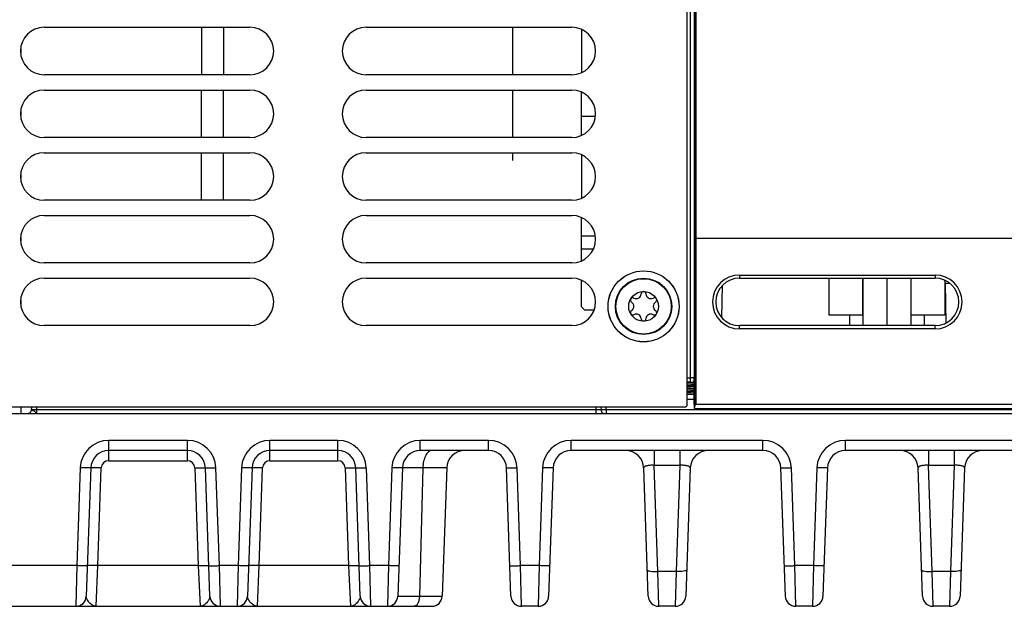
# Model space of a CAD drawing. Header units: inches. Extents: x 0 to 34, y 0 to 22.
# Tile 65 of 103: x 13.9 to 17.5, y 8.3 to 10.5. Entities that reach past the tile are written whole.
import ezdxf

# ---------------------------------------------------------------- set-up
doc = ezdxf.new("R2010")
doc.units = ezdxf.units.IN
doc.header["$LTSCALE"] = 1.87
doc.header["$MEASUREMENT"] = 0
doc.layers.get('0').update_dxf_attribs({"linetype": 'CONTINUOUS'})
for name, color, linetype in [('02___PRT_ALL_AXES', 7, 'CONTINUOUS'), ('BLUE_GOO', 7, 'CONTINUOUS'), ('COSMETIC', 7, 'CONTINUOUS'), ('DIMENSIONS', 7, 'CONTINUOUS'), ('NONECAD', 7, 'CONTINUOUS')]:
    doc.layers.add(name, color=color, linetype=linetype)
doc.styles.get("Standard").update_dxf_attribs({"font": 'txt', "width": 0.8})
doc.dimstyles.new('DIMSTYLE_1', dxfattribs={"dimtxt": 0.125, "dimasz": 0.18, "dimexe": 0.125, "dimexo": 0.0625, "dimgap": 0.0625, "dimtad": 0, "dimtih": 1, "dimtoh": 1, "dimzin": 4, "dimdsep": 46, "dimtxsty": 'STANDARD', "dimblk": '_FILLED', "dimblk1": '_FILLED', "dimblk2": '_FILLED', "dimcen": 0.09, "dimadec": 0, "dimazin": 0, "dimtp": 0.01, "dimtm": 0.01, "dimtfac": 1, "dimtofl": 0, "dimtmove": 0, "dimatfit": 3, "dimldrblk": '_FILLED', "dimfxl": 1, "dimtolj": 1, "dimtzin": 4, "dimarcsym": 0})

# ---------------------------------------------------------------- blocks, each defined once
blk = doc.blocks.new('_FILLED')
at = {"color": 0, "linetype": 'BYBLOCK'}
blk.add_solid([(0, 0), (-1, 0.174), (-1, -0.174)], dxfattribs=at)
blk = doc.blocks.new('*D5')
at = {"layer": 'DIMENSIONS', "color": 2, "linetype": 'CONTINUOUS'}
for p, q in [((15.7295, 13.0406), (22.6206, 13.0406)), ((22.4956, 13.0406), (22.4956, 10.7789)), ((22.4956, 8.2671), (22.4956, 10.5289)), ((20.9262, 8.2671), (22.6206, 8.2671))]:
    blk.add_line(p, q, dxfattribs=at)
at = {"layer": 'DIMENSIONS', "color": 2, "linetype": 'CONTINUOUS', "xscale": 0.18, "yscale": 0.18, "zscale": 0.18}
for p, rotation in [((22.4956, 13.0406), 90), ((22.4956, 8.2671), 270)]:
    blk.add_blockref('_FILLED', p, dxfattribs=dict(at, rotation=rotation))
at = {"layer": 'DIMENSIONS', "color": 2, "linetype": 'CONTINUOUS', "insert": (22.4956, 10.7164), "char_height": 0.125, "width": 1.225, "attachment_point": 2, "line_spacing_factor": 0.9}
blk.add_mtext('4.77{\\Ftxt.shx;\\W1.000000;\\H0.125000; }[121.2]', dxfattribs=at)

msp = doc.modelspace()

# ---------------------------------------------------------------- linework, layer by layer
at = {"color": 7, "linetype": 'CONTINUOUS'}
for p, q in [((16.3468, 9.0208), (16.3468, 12.4738)), ((16.3735, 12.3918), (16.3737, 9.6402)), ((16.3785, 12.3918), (16.3787, 9.6401)), ((16.3576, 11.6434), (16.3576, 9.1045)), ((16.3726, 11.6434), (16.3726, 9.1205)), ((16.3737, 9.6402), (16.3735, 9.0097)), ((16.3787, 9.6401), (16.3737, 9.6402)), ((16.3787, 9.6401), (16.3785, 9.0207)), ((20.8956, 9.6401), (16.3787, 9.6401)), ((16.5416, 9.5039), (17.2716, 9.5039)), ((16.5416, 9.5039), (16.5416, 9.4921)), ((16.5416, 9.4921), (17.2716, 9.4921)), ((16.8756, 9.4921), (16.8756, 9.3541)), ((17.0008, 9.4921), (17.0008, 9.3541)), ((17.0016, 9.4921), (17.0016, 9.3149)), ((17.0916, 9.4921), (17.0916, 9.3149)), ((17.1816, 9.4921), (17.1816, 9.3149)), ((17.2716, 9.5039), (17.2716, 9.4921)), ((17.3076, 9.4843), (17.3076, 9.3541)), ((17.3275, 9.4721), (17.3092, 9.4721)), ((17.3092, 9.4721), (17.3117, 9.3246)), ((17.0016, 9.3541), (16.8756, 9.3541)), ((16.9521, 9.3541), (16.9521, 9.3149)), ((17.3076, 9.3541), (17.1816, 9.3541)), ((17.2311, 9.3541), (17.2311, 9.3149)), ((17.2716, 9.3149), (16.5416, 9.3149)), ((16.5416, 9.3027), (16.5416, 9.3149)), ((17.2716, 9.3027), (16.5416, 9.3027)), ((17.2716, 9.3027), (17.2716, 9.3149)), ((16.3468, 9.1195), (16.3576, 9.1195)), ((16.3576, 9.1045), (16.3468, 9.1045)), ((16.3468, 9.1042), (16.3719, 9.1042)), ((16.3723, 9.0999), (16.3468, 9.0984)), ((16.3468, 9.0943), (16.3723, 9.0959)), ((16.3724, 9.0803), (16.3468, 9.0787)), ((16.3468, 9.0747), (16.3724, 9.0762)), ((16.3722, 9.1046), (16.3719, 9.1042)), ((16.3719, 9.1046), (16.3722, 9.1046)), ((16.3719, 9.1042), (16.372, 9.104)), ((16.372, 9.104), (16.3722, 9.0894)), ((16.3722, 9.0207), (16.3722, 9.0894)), ((16.3468, 9.0593), (16.3722, 9.0593)), ((16.3468, 9.0399), (16.3722, 9.0399)), ((16.3724, 9.0606), (16.3507, 9.0593)), ((16.3368, 9.0108), (13.5268, 9.0108)), ((13.8994, 9.0108), (13.8992, 8.9995)), ((13.9189, 9.0009), (13.9183, 8.9864)), ((13.9191, 9.0108), (13.9189, 9.0009)), ((16.0054, 9.0009), (13.9189, 9.0009)), ((16.0052, 9.0108), (16.0054, 9.0009)), ((16.0054, 9.0009), (16.0054, 8.9864)), ((16.0249, 9.0108), (16.0251, 9.0009)), ((16.0448, 9.0009), (16.0446, 9.0108)), ((20.849, 9.0009), (16.0448, 9.0009)), ((16.0448, 9.0009), (16.0448, 8.9864)), ((16.3725, 9.006), (20.9698, 9.006)), ((20.8848, 9.0207), (16.3785, 9.0207)), ((13.5125, 8.9864), (20.9854, 8.9864)), ((13.8992, 8.9995), (13.8994, 8.9998)), ((13.8994, 8.9998), (13.8995, 8.9998)), ((14.188, 8.8106), (14.188, 8.8866)), ((14.4821, 8.8866), (14.188, 8.8866)), ((14.4821, 8.8106), (14.4821, 8.8866)), ((14.7898, 8.8106), (14.7898, 8.8866)), ((15.0431, 8.8866), (14.7898, 8.8866)), ((15.0431, 8.8106), (15.0431, 8.8866)), ((15.6055, 8.8866), (15.3508, 8.8866)), ((15.3508, 8.8486), (15.3508, 8.8866)), ((15.6055, 8.8486), (15.6055, 8.8866)), ((16.6292, 8.8866), (15.9132, 8.8866)), ((15.9132, 8.8486), (15.9132, 8.8866)), ((16.6292, 8.8486), (16.6292, 8.8866)), ((17.6528, 8.8866), (16.9368, 8.8866)), ((16.9368, 8.8486), (16.9368, 8.8866)), ((14.4821, 8.8486), (14.188, 8.8486)), ((15.0431, 8.8486), (14.7898, 8.8486)), ((15.6055, 8.8486), (15.3508, 8.8486)), ((16.6292, 8.8486), (15.9132, 8.8486)), ((16.2231, 8.8486), (16.2231, 8.7933)), ((16.3193, 8.8486), (16.3193, 8.7933)), ((17.6528, 8.8486), (16.9368, 8.8486)), ((17.2467, 8.8486), (17.2467, 8.7933)), ((17.3429, 8.8486), (17.3429, 8.7933)), ((14.0817, 8.784), (14.069, 8.4191)), ((14.1211, 8.784), (14.1043, 8.3051)), ((14.1477, 8.4191), (14.1604, 8.784)), ((14.188, 8.8106), (14.4821, 8.8106)), ((14.5096, 8.784), (14.5224, 8.4191)), ((14.5657, 8.3051), (14.549, 8.784)), ((14.6011, 8.4191), (14.5883, 8.784)), ((14.6835, 8.784), (14.6708, 8.4191)), ((14.7229, 8.784), (14.7062, 8.3051)), ((14.7495, 8.4191), (14.7622, 8.784)), ((14.7898, 8.8106), (15.0431, 8.8106)), ((15.0707, 8.784), (15.0834, 8.4191)), ((15.1267, 8.3051), (15.11, 8.784)), ((15.1621, 8.4191), (15.1494, 8.784)), ((15.2446, 8.784), (15.2318, 8.4191)), ((15.2839, 8.784), (15.2672, 8.3051)), ((15.3603, 8.784), (15.3475, 8.3051)), ((15.4493, 8.784), (15.3603, 8.784)), ((15.4493, 8.784), (15.4325, 8.3051)), ((15.6891, 8.3051), (15.6724, 8.784)), ((15.7245, 8.4191), (15.7118, 8.784)), ((15.807, 8.784), (15.7942, 8.4191)), ((15.8463, 8.784), (15.8296, 8.3051)), ((16.201, 8.3051), (16.1842, 8.784)), ((16.3193, 8.7933), (16.2231, 8.7933)), ((16.2369, 8.3973), (16.2231, 8.7933)), ((16.3193, 8.7933), (16.3055, 8.3973)), ((16.3581, 8.784), (16.3414, 8.3051)), ((16.7128, 8.3051), (16.696, 8.784)), ((16.7481, 8.4191), (16.7354, 8.784)), ((16.8306, 8.784), (16.8179, 8.4191)), ((16.8699, 8.784), (16.8532, 8.3051)), ((17.2246, 8.3051), (17.2079, 8.784)), ((17.3429, 8.7933), (17.2467, 8.7933)), ((17.2605, 8.3973), (17.2467, 8.7933)), ((17.3429, 8.7933), (17.3291, 8.3973)), ((17.3818, 8.784), (17.365, 8.3051)), ((14.069, 8.4191), (13.5125, 8.4191)), ((14.069, 8.4191), (14.065, 8.2671)), ((14.141, 8.2671), (14.1477, 8.4191)), ((14.5224, 8.4191), (14.1477, 8.4191)), ((14.5224, 8.4191), (14.529, 8.2671)), ((14.6708, 8.4191), (14.6011, 8.4191)), ((14.6051, 8.2671), (14.6011, 8.4191)), ((14.6708, 8.4191), (14.6668, 8.2671)), ((14.7429, 8.2671), (14.7495, 8.4191)), ((15.0834, 8.4191), (14.7495, 8.4191)), ((15.0834, 8.4191), (15.0857, 8.3656)), ((15.2318, 8.4191), (15.1621, 8.4191)), ((15.1661, 8.2671), (15.1621, 8.4191)), ((15.2318, 8.4191), (15.2278, 8.2671)), ((15.7942, 8.4191), (15.7245, 8.4191)), ((15.7285, 8.2671), (15.7245, 8.4191)), ((15.7942, 8.4191), (15.7903, 8.2671)), ((16.8179, 8.4191), (16.7481, 8.4191)), ((16.7521, 8.2671), (16.7481, 8.4191)), ((16.8179, 8.4191), (16.8139, 8.2671)), ((16.3055, 8.3973), (16.2369, 8.3973)), ((16.2403, 8.2671), (16.2369, 8.3973)), ((16.3055, 8.3973), (16.3021, 8.2671)), ((17.3291, 8.3973), (17.2605, 8.3973)), ((17.2639, 8.2671), (17.2605, 8.3973)), ((17.3291, 8.3973), (17.3257, 8.2671)), ((15.0857, 8.3656), (15.09, 8.2671)), ((15.3475, 8.3051), (15.4325, 8.3051)), ((13.5125, 8.2671), (15.3932, 8.2671)), ((15.7903, 8.2671), (15.7285, 8.2671)), ((16.3021, 8.2671), (16.2403, 8.2671)), ((16.8139, 8.2671), (16.7521, 8.2671)), ((17.3257, 8.2671), (17.2639, 8.2671))]:
    msp.add_line(p, q, dxfattribs=at)
for points in [[(13.8979, 8.9939), (13.8946, 8.9896), (13.8904, 8.9872), (13.886, 8.9864)], [(13.8992, 8.9995), (13.8992, 8.9986), (13.8979, 8.9939)]]:
    msp.add_lwpolyline(points, dxfattribs=at)
for centre, radius in [((16.1838, 9.3868), 0.1325), ((16.1838, 9.3869), 0.1053), ((16.1838, 9.3869), 0.1033), ((16.1838, 9.3869), 0.0555)]:
    msp.add_circle(centre, radius, dxfattribs=at)
for centre, radius, start, end in [((16.5416, 9.4033), 0.1006, 90.0003, 269.9997), ((16.5416, 9.4035), 0.0886, 90, 270), ((17.2716, 9.4033), 0.1006, 270.0003, 89.9997), ((17.2716, 9.4035), 0.0886, 270, 90), ((17.2501, 9.4711), 0.0591, 1, 12.6748), ((16.1838, 9.4332), 0.00906, 1.6303, 178.3697), ((16.1437, 9.4101), 0.00906, 61.6303, 238.3697), ((16.1566, 9.434), 0.0181, 241.6303, 358.3697), ((16.2109, 9.434), 0.0181, 181.6303, 298.3697), ((16.2238, 9.4101), 0.00906, 301.6303, 118.3697), ((16.1437, 9.3638), 0.00906, 121.6303, 298.3697), ((16.1295, 9.3869), 0.0181, 301.6303, 58.3697), ((16.2238, 9.3638), 0.00906, 241.6303, 58.3697), ((16.2381, 9.3869), 0.0181, 121.6303, 238.3697), ((16.1566, 9.3399), 0.0181, 1.6303, 118.3697), ((16.1838, 9.3407), 0.00906, 181.6303, 358.3697), ((16.2109, 9.3399), 0.0181, 61.6303, 178.3697), ((16.3577, 9.8957), 0.7912, 269.9898, 271.0275), ((16.0398, 9.0012), 0.0148, 181.0001, 240.3359), ((16.3368, 9.0208), 0.01, 270, 360), ((13.886, 8.9998), 0.0134, 295.4915, 299.7343), ((13.886, 8.9998), 0.0133, 299.7489, 304.1983), ((13.8858, 9.0001), 0.0137, 304.2694, 321.1515), ((13.8858, 9), 0.0136, 321.1786, 332.2885), ((13.8859, 9.0002), 0.0136, 353.354, 358.4871), ((14.188, 8.7803), 0.1063, 90.0019, 177.998), ((14.4821, 8.7803), 0.1063, 2.002, 89.998), ((14.7898, 8.7803), 0.1063, 90.0019, 177.998), ((15.0431, 8.7803), 0.1063, 2.0021, 89.998), ((15.3508, 8.7803), 0.1063, 90.002, 177.998), ((15.6055, 8.7803), 0.1063, 2.002, 89.998), ((15.9132, 8.7803), 0.1063, 90.002, 177.998), ((16.6292, 8.7803), 0.1063, 2.002, 89.998), ((16.9368, 8.7803), 0.1063, 90.002, 177.998), ((14.188, 8.7817), 0.0669, 90.0087, 177.99), ((14.4821, 8.7817), 0.0669, 2, 89.9899), ((14.7898, 8.7817), 0.0669, 90.0087, 177.99), ((15.0431, 8.7817), 0.0669, 2, 89.9826), ((15.3508, 8.7817), 0.0669, 90.0103, 178), ((15.5162, 8.7817), 0.0669, 90, 178), ((15.6055, 8.7817), 0.0669, 2, 89.9899), ((15.9132, 8.7817), 0.0669, 90.0103, 178), ((16.1173, 8.7817), 0.0669, 2, 90), ((16.425, 8.7817), 0.0669, 90, 178), ((16.6292, 8.7817), 0.0669, 2, 89.9899), ((16.9368, 8.7817), 0.0669, 90.0103, 178), ((17.141, 8.7817), 0.0669, 2, 90), ((17.4486, 8.7817), 0.0669, 90, 178), ((14.188, 8.7831), 0.0276, 90.0116, 177.9884), ((14.4821, 8.7831), 0.0276, 2.0116, 89.9884), ((14.7898, 8.7831), 0.0276, 90.0116, 177.9884), ((15.0431, 8.7831), 0.0276, 2.0116, 89.9884), ((14.065, 8.3065), 0.0394, 269.9994, 358.0001), ((14.6051, 8.3065), 0.0394, 181.9999, 270.0001), ((14.6668, 8.3065), 0.0394, 269.9994, 358.0001), ((15.1661, 8.3065), 0.0394, 181.9999, 270.0001), ((15.2278, 8.3065), 0.0394, 269.9943, 357.9998), ((15.3932, 8.3065), 0.0394, 270, 358), ((15.7285, 8.3065), 0.0394, 182.0034, 270.0001), ((15.7903, 8.3065), 0.0394, 269.9999, 357.9966), ((16.2403, 8.3065), 0.0394, 182, 270), ((16.3021, 8.3065), 0.0394, 269.9999, 357.9958), ((16.7521, 8.3065), 0.0394, 182.0034, 270.0001), ((16.8139, 8.3065), 0.0394, 269.9999, 357.9966), ((17.2639, 8.3065), 0.0394, 182, 270), ((17.3257, 8.3065), 0.0394, 269.9999, 357.9958)]:
    msp.add_arc(centre, radius, start, end, dxfattribs=at)
for centre, start_param, end_param in [((16.3725, 9.021), -4.694936, -3.141593), ((16.3733, 9.021), -3.141593, -2.421487)]:
    msp.add_ellipse(centre, major_axis=(0, 0.015), ratio=0.017455, start_param=start_param, end_param=end_param, dxfattribs=at)
for points, knots in [([(16.3726, 9.1205), (16.3726, 9.1205), (16.3725, 9.1204), (16.3721, 9.1202), (16.3712, 9.1201), (16.3698, 9.1199), (16.368, 9.1198), (16.3658, 9.1196), (16.3622, 9.1195), (16.3595, 9.1195), (16.3576, 9.1195)], [0, 0, 0, 0, 0.00923, 0.026193, 0.085949, 0.179329, 0.303228, 0.45317, 0.623612, 1, 1, 1, 1]), ([(16.3722, 9.1046), (16.3722, 9.1047), (16.3722, 9.1048), (16.3722, 9.1052), (16.3723, 9.1057), (16.3723, 9.1066), (16.3724, 9.1081), (16.3724, 9.1101), (16.3725, 9.1124), (16.3725, 9.116), (16.3726, 9.1187), (16.3726, 9.1205)], [0, 0, 0, 0, 0.01018, 0.031169, 0.062223, 0.102468, 0.206943, 0.337485, 0.487528, 0.651234, 1, 1, 1, 1]), ([(16.3722, 9.0908), (16.3684, 9.0904), (16.36, 9.0897), (16.3515, 9.0891), (16.3468, 9.0888)], [0, 0, 0, 0, 0.447639, 1, 1, 1, 1]), ([(16.3724, 9.0865), (16.3686, 9.0862), (16.3601, 9.0855), (16.3515, 9.0849), (16.3468, 9.0846)], [0, 0, 0, 0, 0.44706, 1, 1, 1, 1]), ([(16.3723, 9.0711), (16.3686, 9.0707), (16.36, 9.07), (16.3515, 9.0694), (16.3468, 9.0691)], [0, 0, 0, 0, 0.447066, 1, 1, 1, 1]), ([(16.3723, 9.0669), (16.3686, 9.0665), (16.36, 9.0658), (16.3515, 9.0652), (16.3468, 9.0649)], [0, 0, 0, 0, 0.44706, 1, 1, 1, 1]), ([(13.9189, 9.0009), (13.9164, 9.001), (13.9128, 9.001), (13.9081, 9.0011), (13.9052, 9.0011), (13.9028, 9.001), (13.9009, 9.0011), (13.9, 9.0009), (13.8993, 9.0011), (13.8993, 9.0009)], [0, 0, 0, 0, 0.382023, 0.555439, 0.706894, 0.831165, 0.923361, 0.980294, 1, 1, 1, 1]), ([(16.0251, 9.0009), (16.0251, 9.0008), (16.0243, 9.001), (16.0235, 9.0008), (16.0215, 9.0009), (16.0192, 9.0008), (16.0162, 9.0008), (16.0116, 9.0009), (16.0079, 9.0009), (16.0054, 9.0009)], [0, 0, 0, 0, 0.019361, 0.07619, 0.168652, 0.292912, 0.444372, 0.61733, 1, 1, 1, 1]), ([(16.0448, 9.0009), (16.0422, 9.0009), (16.0386, 9.0009), (16.034, 9.0008), (16.031, 9.0008), (16.0287, 9.0009), (16.0267, 9.0008), (16.0259, 9.001), (16.0251, 9.0008), (16.0251, 9.0009)], [0, 0, 0, 0, 0.382175, 0.554947, 0.70647, 0.830913, 0.923457, 0.980528, 1, 1, 1, 1]), ([(16.3735, 9.0097), (16.3735, 9.0106), (16.3741, 9.0124), (16.3753, 9.015), (16.3768, 9.0178), (16.3779, 9.0198), (16.3785, 9.0207)], [0, 0, 0, 0, 0.207878, 0.454551, 0.722532, 1, 1, 1, 1]), ([(13.8995, 8.9998), (13.9005, 8.9996), (13.9033, 8.9992), (13.9061, 8.9986), (13.9078, 8.9979)], [0, 0, 0, 0, 0.346649, 1, 1, 1, 1]), ([(13.9078, 8.9979), (13.9095, 8.9972), (13.9125, 8.9953), (13.915, 8.9911), (13.9164, 8.9882), (13.9177, 8.9864), (13.9183, 8.9864)], [0, 0, 0, 0, 0.332048, 0.649299, 0.881629, 1, 1, 1, 1]), ([(15.3947, 8.8486), (15.3901, 8.8486), (15.3797, 8.844), (15.3692, 8.8289), (15.3622, 8.8082), (15.3604, 8.7924), (15.3603, 8.784)], [0, 0, 0, 0, 0.17497, 0.4001, 0.682156, 1, 1, 1, 1]), ([(14.1211, 8.784), (14.1211, 8.784), (14.1207, 8.7839), (14.1198, 8.7837), (14.1175, 8.7836), (14.114, 8.7835), (14.1092, 8.7835), (14.1033, 8.7835), (14.094, 8.7837), (14.0867, 8.7839), (14.0817, 8.784)], [0, 0, 0, 0, 0.005911, 0.020689, 0.077768, 0.170223, 0.294311, 0.445482, 0.618078, 1, 1, 1, 1]), ([(14.1604, 8.784), (14.1554, 8.7842), (14.1481, 8.7844), (14.1389, 8.7846), (14.133, 8.7846), (14.1281, 8.7846), (14.1246, 8.7845), (14.1223, 8.7844), (14.1214, 8.7842), (14.1211, 8.7841), (14.1211, 8.784)], [0, 0, 0, 0, 0.381922, 0.554518, 0.705689, 0.829777, 0.922232, 0.979311, 0.994089, 1, 1, 1, 1]), ([(14.5096, 8.784), (14.5147, 8.7842), (14.5219, 8.7844), (14.5312, 8.7846), (14.5371, 8.7846), (14.5419, 8.7846), (14.5455, 8.7845), (14.5478, 8.7844), (14.5486, 8.7842), (14.549, 8.7841), (14.549, 8.784)], [0, 0, 0, 0, 0.381922, 0.554518, 0.705689, 0.829777, 0.922232, 0.979311, 0.994089, 1, 1, 1, 1]), ([(14.549, 8.784), (14.549, 8.784), (14.5493, 8.7839), (14.5502, 8.7837), (14.5525, 8.7836), (14.556, 8.7835), (14.5609, 8.7835), (14.5668, 8.7835), (14.576, 8.7837), (14.5833, 8.7839), (14.5883, 8.784)], [0, 0, 0, 0, 0.005911, 0.020689, 0.077768, 0.170222, 0.294311, 0.445482, 0.618078, 1, 1, 1, 1]), ([(14.7229, 8.784), (14.7229, 8.784), (14.7225, 8.7839), (14.7217, 8.7837), (14.7194, 8.7836), (14.7158, 8.7835), (14.711, 8.7835), (14.7051, 8.7835), (14.6958, 8.7837), (14.6886, 8.7839), (14.6835, 8.784)], [0, 0, 0, 0, 0.005911, 0.020689, 0.077768, 0.170223, 0.294311, 0.445482, 0.618078, 1, 1, 1, 1]), ([(14.7622, 8.784), (14.7572, 8.7842), (14.7499, 8.7844), (14.7407, 8.7846), (14.7348, 8.7846), (14.7299, 8.7846), (14.7264, 8.7845), (14.7241, 8.7844), (14.7232, 8.7842), (14.7229, 8.7841), (14.7229, 8.784)], [0, 0, 0, 0, 0.381922, 0.554518, 0.705689, 0.829777, 0.922232, 0.979311, 0.994089, 1, 1, 1, 1]), ([(15.0707, 8.784), (15.0757, 8.7842), (15.083, 8.7844), (15.0922, 8.7846), (15.0981, 8.7846), (15.103, 8.7846), (15.1065, 8.7845), (15.1088, 8.7844), (15.1097, 8.7842), (15.11, 8.7841), (15.11, 8.784)], [0, 0, 0, 0, 0.381922, 0.554518, 0.705689, 0.829777, 0.922232, 0.979311, 0.994089, 1, 1, 1, 1]), ([(15.11, 8.784), (15.11, 8.784), (15.1104, 8.7839), (15.1113, 8.7837), (15.1135, 8.7836), (15.1171, 8.7835), (15.1219, 8.7835), (15.1278, 8.7835), (15.1371, 8.7837), (15.1443, 8.7839), (15.1494, 8.784)], [0, 0, 0, 0, 0.005911, 0.020689, 0.077768, 0.170222, 0.294311, 0.445482, 0.618078, 1, 1, 1, 1]), ([(15.2839, 8.784), (15.2839, 8.784), (15.2836, 8.7839), (15.2827, 8.7837), (15.2804, 8.7836), (15.2769, 8.7835), (15.272, 8.7835), (15.2661, 8.7835), (15.2569, 8.7837), (15.2496, 8.7839), (15.2446, 8.784)], [0, 0, 0, 0, 0.005911, 0.020689, 0.077768, 0.170223, 0.294311, 0.445482, 0.618078, 1, 1, 1, 1]), ([(15.3603, 8.784), (15.3547, 8.7841), (15.3442, 8.7842), (15.3292, 8.7843), (15.3161, 8.7844), (15.3051, 8.7844), (15.2973, 8.7844), (15.2922, 8.7843), (15.2893, 8.7843), (15.2871, 8.7842), (15.2853, 8.7843), (15.2846, 8.7841), (15.2839, 8.7841), (15.2839, 8.784)], [0, 0, 0, 0, 0.217912, 0.414856, 0.587256, 0.732379, 0.84787, 0.89386, 0.931767, 0.961427, 0.98271, 0.995561, 1, 1, 1, 1]), ([(15.6724, 8.784), (15.6724, 8.784), (15.6728, 8.7839), (15.6737, 8.7837), (15.6759, 8.7836), (15.6795, 8.7835), (15.6843, 8.7835), (15.6902, 8.7835), (15.6995, 8.7837), (15.7068, 8.7839), (15.7118, 8.784)], [0, 0, 0, 0, 0.005911, 0.020689, 0.077768, 0.170222, 0.294311, 0.445482, 0.618078, 1, 1, 1, 1]), ([(15.8463, 8.784), (15.8463, 8.784), (15.846, 8.7839), (15.8451, 8.7837), (15.8428, 8.7836), (15.8393, 8.7835), (15.8344, 8.7835), (15.8285, 8.7835), (15.8193, 8.7837), (15.812, 8.7839), (15.807, 8.784)], [0, 0, 0, 0, 0.005911, 0.020689, 0.077768, 0.170223, 0.294311, 0.445482, 0.618078, 1, 1, 1, 1]), ([(16.2231, 8.7933), (16.2179, 8.7936), (16.2084, 8.7936), (16.1973, 8.7923), (16.1904, 8.7901), (16.1864, 8.7882), (16.1842, 8.7856), (16.1842, 8.784)], [0, 0, 0, 0, 0.372148, 0.679422, 0.795723, 0.885453, 1, 1, 1, 1]), ([(16.3581, 8.784), (16.3582, 8.7856), (16.3559, 8.7882), (16.352, 8.7901), (16.3451, 8.7923), (16.334, 8.7936), (16.3245, 8.7936), (16.3193, 8.7933)], [0, 0, 0, 0, 0.114546, 0.204277, 0.320578, 0.627852, 1, 1, 1, 1]), ([(16.696, 8.784), (16.696, 8.784), (16.6964, 8.7839), (16.6973, 8.7837), (16.6996, 8.7836), (16.7031, 8.7835), (16.708, 8.7835), (16.7138, 8.7835), (16.7231, 8.7837), (16.7304, 8.7839), (16.7354, 8.784)], [0, 0, 0, 0, 0.005911, 0.020689, 0.077768, 0.170222, 0.294311, 0.445482, 0.618078, 1, 1, 1, 1]), ([(16.8699, 8.784), (16.8699, 8.784), (16.8696, 8.7839), (16.8687, 8.7837), (16.8664, 8.7836), (16.8629, 8.7835), (16.858, 8.7835), (16.8522, 8.7835), (16.8429, 8.7837), (16.8356, 8.7839), (16.8306, 8.784)], [0, 0, 0, 0, 0.005911, 0.020689, 0.077768, 0.170223, 0.294311, 0.445482, 0.618078, 1, 1, 1, 1]), ([(17.2467, 8.7933), (17.2415, 8.7936), (17.232, 8.7936), (17.2209, 8.7923), (17.214, 8.7901), (17.2101, 8.7882), (17.2078, 8.7856), (17.2079, 8.784)], [0, 0, 0, 0, 0.372148, 0.679422, 0.795723, 0.885453, 1, 1, 1, 1]), ([(17.3818, 8.784), (17.3818, 8.7856), (17.3796, 8.7882), (17.3756, 8.7901), (17.3687, 8.7923), (17.3576, 8.7936), (17.3481, 8.7936), (17.3429, 8.7933)], [0, 0, 0, 0, 0.114546, 0.204277, 0.320578, 0.627852, 1, 1, 1, 1]), ([(14.1083, 8.4191), (14.1083, 8.419), (14.108, 8.4189), (14.1071, 8.4188), (14.1048, 8.4187), (14.1013, 8.4186), (14.0964, 8.4185), (14.0906, 8.4186), (14.0813, 8.4187), (14.074, 8.4189), (14.069, 8.4191)], [0, 0, 0, 0, 0.005911, 0.020689, 0.077768, 0.170222, 0.294311, 0.445482, 0.618078, 1, 1, 1, 1]), ([(14.1477, 8.4191), (14.1427, 8.4193), (14.1354, 8.4195), (14.1261, 8.4197), (14.1202, 8.4197), (14.1154, 8.4197), (14.1119, 8.4196), (14.1096, 8.4194), (14.1087, 8.4193), (14.1083, 8.4192), (14.1083, 8.4191)], [0, 0, 0, 0, 0.381922, 0.554518, 0.705689, 0.829777, 0.922232, 0.979311, 0.994089, 1, 1, 1, 1]), ([(14.5224, 8.4191), (14.5274, 8.4193), (14.5347, 8.4195), (14.544, 8.4197), (14.5498, 8.4197), (14.5547, 8.4197), (14.5582, 8.4196), (14.5605, 8.4194), (14.5614, 8.4193), (14.5617, 8.4192), (14.5617, 8.4191)], [0, 0, 0, 0, 0.381922, 0.554518, 0.705689, 0.829777, 0.922232, 0.979311, 0.994089, 1, 1, 1, 1]), ([(14.5617, 8.4191), (14.5617, 8.419), (14.5621, 8.4189), (14.563, 8.4188), (14.5653, 8.4187), (14.5688, 8.4186), (14.5736, 8.4185), (14.5795, 8.4186), (14.5888, 8.4187), (14.5961, 8.4189), (14.6011, 8.4191)], [0, 0, 0, 0, 0.005911, 0.020689, 0.077768, 0.170223, 0.294311, 0.445482, 0.618078, 1, 1, 1, 1]), ([(14.7101, 8.4191), (14.7101, 8.419), (14.7098, 8.4189), (14.7089, 8.4188), (14.7066, 8.4187), (14.7031, 8.4186), (14.6982, 8.4185), (14.6924, 8.4186), (14.6831, 8.4187), (14.6758, 8.4189), (14.6708, 8.4191)], [0, 0, 0, 0, 0.005911, 0.020689, 0.077768, 0.170222, 0.294311, 0.445482, 0.618078, 1, 1, 1, 1]), ([(14.7495, 8.4191), (14.7445, 8.4193), (14.7372, 8.4195), (14.7279, 8.4197), (14.7221, 8.4197), (14.7172, 8.4197), (14.7137, 8.4196), (14.7114, 8.4194), (14.7105, 8.4193), (14.7101, 8.4192), (14.7101, 8.4191)], [0, 0, 0, 0, 0.381922, 0.554518, 0.705689, 0.829777, 0.922232, 0.979311, 0.994089, 1, 1, 1, 1]), ([(15.0834, 8.4191), (15.0884, 8.4193), (15.0957, 8.4195), (15.105, 8.4197), (15.1109, 8.4197), (15.1157, 8.4197), (15.1192, 8.4196), (15.1215, 8.4194), (15.1224, 8.4193), (15.1228, 8.4192), (15.1228, 8.4191)], [0, 0, 0, 0, 0.381922, 0.554518, 0.705689, 0.829777, 0.922232, 0.979311, 0.994089, 1, 1, 1, 1]), ([(15.1228, 8.4191), (15.1228, 8.419), (15.1231, 8.4189), (15.124, 8.4188), (15.1263, 8.4187), (15.1298, 8.4186), (15.1347, 8.4185), (15.1405, 8.4186), (15.1498, 8.4187), (15.1571, 8.4189), (15.1621, 8.4191)], [0, 0, 0, 0, 0.005911, 0.020689, 0.077768, 0.170223, 0.294311, 0.445482, 0.618078, 1, 1, 1, 1]), ([(15.2712, 8.4191), (15.2712, 8.419), (15.2708, 8.4189), (15.2699, 8.4188), (15.2676, 8.4187), (15.2641, 8.4186), (15.2593, 8.4185), (15.2534, 8.4186), (15.2441, 8.4187), (15.2368, 8.4189), (15.2318, 8.4191)], [0, 0, 0, 0, 0.005911, 0.020689, 0.077768, 0.170222, 0.294311, 0.445482, 0.618078, 1, 1, 1, 1]), ([(15.6852, 8.4191), (15.6852, 8.419), (15.6855, 8.4189), (15.6864, 8.4188), (15.6887, 8.4187), (15.6922, 8.4186), (15.6971, 8.4185), (15.7029, 8.4186), (15.7122, 8.4187), (15.7195, 8.4189), (15.7245, 8.4191)], [0, 0, 0, 0, 0.005911, 0.020689, 0.077768, 0.170223, 0.294311, 0.445482, 0.618078, 1, 1, 1, 1]), ([(15.8336, 8.4191), (15.8336, 8.419), (15.8332, 8.4189), (15.8323, 8.4188), (15.8301, 8.4187), (15.8265, 8.4186), (15.8217, 8.4185), (15.8158, 8.4186), (15.8065, 8.4187), (15.7992, 8.4189), (15.7942, 8.4191)], [0, 0, 0, 0, 0.005911, 0.020689, 0.077768, 0.170222, 0.294311, 0.445482, 0.618078, 1, 1, 1, 1]), ([(16.7088, 8.4191), (16.7088, 8.419), (16.7091, 8.4189), (16.71, 8.4188), (16.7123, 8.4187), (16.7158, 8.4186), (16.7207, 8.4185), (16.7266, 8.4186), (16.7358, 8.4187), (16.7431, 8.4189), (16.7481, 8.4191)], [0, 0, 0, 0, 0.005911, 0.020689, 0.077768, 0.170223, 0.294311, 0.445482, 0.618078, 1, 1, 1, 1]), ([(16.8572, 8.4191), (16.8572, 8.419), (16.8568, 8.4189), (16.856, 8.4188), (16.8537, 8.4187), (16.8502, 8.4186), (16.8453, 8.4185), (16.8394, 8.4186), (16.8301, 8.4187), (16.8229, 8.4189), (16.8179, 8.4191)], [0, 0, 0, 0, 0.005911, 0.020689, 0.077768, 0.170222, 0.294311, 0.445482, 0.618078, 1, 1, 1, 1]), ([(16.1976, 8.4027), (16.1976, 8.4022), (16.1986, 8.401), (16.2025, 8.3994), (16.2105, 8.3979), (16.2226, 8.3971), (16.2319, 8.3971), (16.2369, 8.3973)], [0, 0, 0, 0, 0.037517, 0.10062, 0.316173, 0.630711, 1, 1, 1, 1]), ([(16.3448, 8.4027), (16.3448, 8.4022), (16.3438, 8.401), (16.3399, 8.3994), (16.3319, 8.3979), (16.3197, 8.3971), (16.3105, 8.3971), (16.3055, 8.3973)], [0, 0, 0, 0, 0.037517, 0.10062, 0.316172, 0.630711, 1, 1, 1, 1]), ([(17.2212, 8.4027), (17.2212, 8.4022), (17.2222, 8.401), (17.2261, 8.3994), (17.2341, 8.3979), (17.2462, 8.3971), (17.2555, 8.3971), (17.2605, 8.3973)], [0, 0, 0, 0, 0.037517, 0.10062, 0.316173, 0.630711, 1, 1, 1, 1]), ([(17.3684, 8.4027), (17.3684, 8.4022), (17.3674, 8.401), (17.3635, 8.3994), (17.3555, 8.3979), (17.3434, 8.3971), (17.3341, 8.3971), (17.3291, 8.3973)], [0, 0, 0, 0, 0.037517, 0.10062, 0.316172, 0.630711, 1, 1, 1, 1]), ([(14.1168, 8.2799), (14.1135, 8.2835), (14.1079, 8.2912), (14.1042, 8.3005), (14.1043, 8.3051)], [0, 0, 0, 0, 0.517713, 1, 1, 1, 1]), ([(14.5657, 8.3051), (14.5659, 8.3007), (14.5624, 8.2916), (14.557, 8.2841), (14.5539, 8.2806)], [0, 0, 0, 0, 0.481438, 1, 1, 1, 1]), ([(14.7187, 8.2799), (14.7153, 8.2835), (14.7097, 8.2912), (14.706, 8.3005), (14.7062, 8.3051)], [0, 0, 0, 0, 0.517713, 1, 1, 1, 1]), ([(15.1267, 8.3051), (15.1269, 8.3007), (15.1234, 8.2916), (15.1181, 8.2841), (15.1149, 8.2806)], [0, 0, 0, 0, 0.481438, 1, 1, 1, 1]), ([(15.2672, 8.3051), (15.2672, 8.305), (15.2679, 8.3052), (15.2687, 8.305), (15.2705, 8.305), (15.2729, 8.3049), (15.2759, 8.3049), (15.2813, 8.3049), (15.2895, 8.3049), (15.3011, 8.3049), (15.3149, 8.305), (15.3306, 8.305), (15.3417, 8.3051), (15.3475, 8.3051)], [0, 0, 0, 0, 0.004325, 0.017167, 0.038498, 0.068257, 0.106302, 0.152459, 0.268321, 0.413757, 0.586263, 0.782943, 1, 1, 1, 1]), ([(15.3475, 8.3051), (15.3474, 8.3002), (15.3464, 8.2909), (15.3425, 8.2788), (15.3367, 8.27), (15.3308, 8.2671), (15.3282, 8.2671)], [0, 0, 0, 0, 0.321929, 0.606234, 0.83019, 1, 1, 1, 1]), ([(14.141, 8.2671), (14.1394, 8.2671), (14.1326, 8.2678), (14.1263, 8.2714), (14.1223, 8.2747)], [0, 0, 0, 0, 0.236656, 1, 1, 1, 1]), ([(14.5478, 8.2747), (14.5463, 8.2735), (14.5408, 8.2695), (14.534, 8.2671), (14.529, 8.2671)], [0, 0, 0, 0, 0.272196, 1, 1, 1, 1]), ([(14.7429, 8.2671), (14.7412, 8.2671), (14.7344, 8.2678), (14.7281, 8.2714), (14.7241, 8.2747)], [0, 0, 0, 0, 0.236656, 1, 1, 1, 1]), ([(15.1088, 8.2747), (15.1074, 8.2735), (15.1019, 8.2695), (15.095, 8.2671), (15.09, 8.2671)], [0, 0, 0, 0, 0.272196, 1, 1, 1, 1])]:
    msp.add_open_spline(points, degree=3, knots=knots, dxfattribs=at)
for points in [[(13.8979, 8.9937), (13.8987, 8.9952), (13.8992, 8.9969), (13.8994, 8.9986)], [(14.1223, 8.2747), (14.1204, 8.2763), (14.1185, 8.278), (14.1168, 8.2799)], [(14.5539, 8.2806), (14.552, 8.2785), (14.55, 8.2765), (14.5478, 8.2747)], [(14.7241, 8.2747), (14.7222, 8.2763), (14.7204, 8.278), (14.7187, 8.2799)], [(15.1149, 8.2806), (15.113, 8.2785), (15.111, 8.2765), (15.1088, 8.2747)]]:
    msp.add_open_spline(points, degree=3, dxfattribs=at)
at = {"layer": '02___PRT_ALL_AXES', "color": 7, "linetype": 'CONTINUOUS'}
for p, q in [((13.9475, 10.4286), (14.7152, 10.4286)), ((15.1483, 10.4286), (15.916, 10.4286)), ((14.7152, 10.2515), (13.9475, 10.2515)), ((15.916, 10.2515), (15.1483, 10.2515)), ((13.9475, 10.1945), (14.7152, 10.1945)), ((15.1483, 10.1945), (15.916, 10.1945)), ((14.7152, 10.0173), (13.9475, 10.0173)), ((15.916, 10.0173), (15.1483, 10.0173)), ((13.9475, 9.9604), (14.7152, 9.9604)), ((15.1483, 9.9604), (15.916, 9.9604)), ((14.7152, 9.7832), (13.9475, 9.7832)), ((15.916, 9.7832), (15.1483, 9.7832)), ((13.9475, 9.7262), (14.7152, 9.7262)), ((15.1483, 9.7262), (15.916, 9.7262)), ((14.7152, 9.549), (13.9475, 9.549)), ((15.916, 9.549), (15.1483, 9.549)), ((13.9475, 9.4921), (14.7152, 9.4921)), ((15.1483, 9.4921), (15.916, 9.4921)), ((16.4764, 9.3435), (16.4785, 9.4656)), ((14.7152, 9.3149), (13.9475, 9.3149)), ((15.916, 9.3149), (15.1483, 9.3149))]:
    msp.add_line(p, q, dxfattribs=at)
for centre, start, end in [((13.9475, 10.34), 90, 270), ((14.7152, 10.34), 270, 90), ((15.1483, 10.34), 90, 270), ((15.916, 10.34), 270, 90), ((13.9475, 10.1059), 90, 270), ((14.7152, 10.1059), 270, 90), ((15.1483, 10.1059), 90, 270), ((15.916, 10.1059), 270, 90), ((13.9475, 9.8718), 90, 270), ((14.7152, 9.8718), 270, 90), ((15.1483, 9.8718), 90, 270), ((15.916, 9.8718), 270, 90), ((13.9475, 9.6376), 90, 270), ((14.7152, 9.6376), 270, 90), ((15.1483, 9.6376), 90, 270), ((15.916, 9.6376), 270, 90), ((13.9475, 9.4035), 90, 270), ((14.7152, 9.4035), 270, 90), ((15.1483, 9.4035), 90, 270), ((15.916, 9.4035), 270, 90)]:
    msp.add_arc(centre, 0.0886, start, end, dxfattribs=at)
at = {"layer": 'BLUE_GOO', "color": 4, "linetype": 'CONTINUOUS'}
for p, q in [((15.6952, 10.4286), (15.6952, 10.2515)), ((15.6952, 10.1945), (15.6952, 10.0173)), ((15.6952, 9.9604), (15.6952, 9.9315))]:
    msp.add_line(p, q, dxfattribs=at)
at = {"layer": 'COSMETIC', "color": 7, "linetype": 'CONTINUOUS'}
msp.add_circle((16.1838, 9.3869), 0.1323, dxfattribs=at)
at = {"layer": 'NONECAD', "color": 4, "linetype": 'CONTINUOUS'}
for p, q in [((14.5348, 10.4286), (14.5348, 10.2515)), ((14.6168, 10.4286), (14.6168, 10.2515)), ((15.9522, 10.4201), (15.9522, 10.26)), ((14.5348, 10.0173), (14.5348, 10.1945)), ((14.6168, 10.0173), (14.6168, 10.1945)), ((15.9522, 10.0258), (15.9522, 10.186)), ((14.5348, 9.7832), (14.5348, 9.9604)), ((14.6168, 9.7832), (14.6168, 9.9604)), ((15.9522, 9.9518), (15.9522, 9.7917)), ((15.9522, 9.5576), (15.9522, 9.7177)), ((15.9522, 9.3851), (15.9522, 9.4836))]:
    msp.add_line(p, q, dxfattribs=at)
at = {"layer": 'NONECAD', "color": 7, "linetype": 'CONTINUOUS'}
for p, q in [((13.8598, 10.3466), (13.8598, 10.3335)), ((15.9522, 10.186), (15.9522, 10.186)), ((13.8598, 10.1125), (13.8598, 10.0994)), ((16.0032, 10.0955), (15.9522, 10.0955)), ((13.8598, 9.8783), (13.8598, 9.8652)), ((13.8598, 9.6442), (13.8598, 9.6311)), ((16.0031, 9.6491), (15.9522, 9.6491)), ((15.9522, 9.6021), (15.9964, 9.6021)), ((13.8598, 9.41), (13.8598, 9.3969)), ((15.9522, 9.3851), (15.9642, 9.3731)), ((15.9985, 9.3731), (15.9642, 9.3731)), ((13.8598, 9.0108), (13.8598, 8.9864))]:
    msp.add_line(p, q, dxfattribs=at)

# ---------------------------------------------------------------- dimensions: what is measured, and where the dimension line sits
at = {"layer": 'DIMENSIONS', "color": 2, "linetype": 'CONTINUOUS'}
dim = msp.add_linear_dim(base=(22.4956, 13.0406), p1=(20.8637, 8.2671), p2=(15.667, 13.0406), angle=90, dimstyle='DIMSTYLE_1', dxfattribs=at)
dim.commit()
dim.dimension.update_dxf_attribs({"geometry": '*D5', "text_midpoint": (22.4956, 10.6539), "dimtype": 160})

doc.saveas('drawing.dxf')
